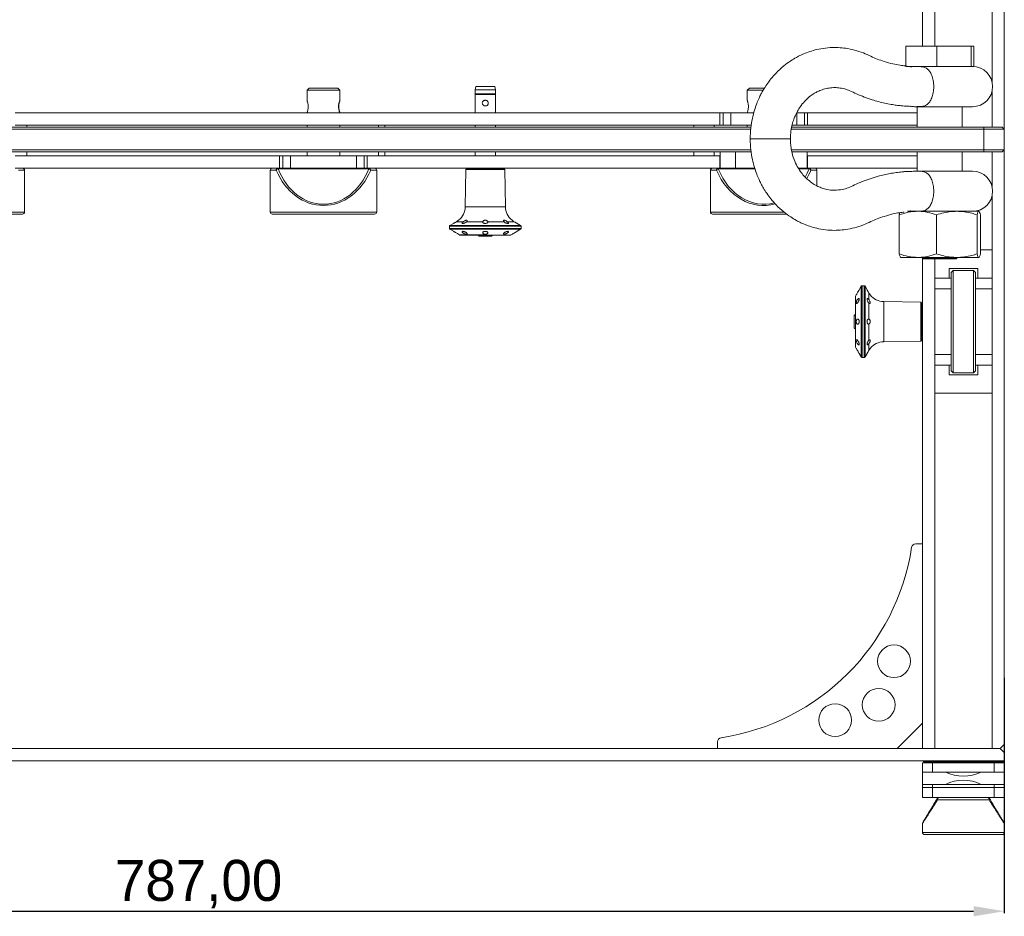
# Model space of a CAD drawing. Header units: millimetres. Extents: x -1676 to 1170, y -198 to 1090.
# Tile 6 of 20: x -1012 to -531, y 63 to 501. Entities that reach past the tile are written whole.
import ezdxf

# ---------------------------------------------------------------- set-up
doc = ezdxf.new("R2010")
doc.units = ezdxf.units.MM
doc.header["$PDSIZE"] = -1
doc.dimstyles.new('ISO-25', dxfattribs={"dimtxt": 2.5, "dimasz": 2.5, "dimexe": 1.25, "dimexo": 0.625, "dimtad": 1, "dimtxsty": 'Standard', "dimcen": 2.5, "dimadec": 0, "dimazin": 0, "dimtfac": 1, "dimtmove": 0, "dimatfit": 3, "dimfxl": 0, "dimarcsym": 0})

# ---------------------------------------------------------------- blocks, each defined once
blk = doc.blocks.new('*D7')
at = {"color": 0, "lineweight": -2}
for p, q in [((-531.07, 179.82), (-531.07, 64.77)), ((-1318.07, 171.19), (-1318.07, 64.77)), ((-1303.07, 65.77), (-546.07, 65.77))]:
    blk.add_line(p, q, dxfattribs=at)
at = {"color": 0}
for points in [[(-1303.07, 68.27), (-1303.07, 63.27), (-1318.07, 65.77)], [(-546.07, 68.27), (-546.07, 63.27), (-531.07, 65.77)]]:
    blk.add_solid(points, dxfattribs=at)
at = {"layer": 'Defpoints', "color": 0}
for p in [(-531.07, 180.82), (-1318.07, 172.19), (-531.07, 65.77)]:
    blk.add_point(p, dxfattribs=at)
at = {"color": 0, "insert": (-924.57, 78.96), "char_height": 20, "attachment_point": 5}
blk.add_mtext('787,00', dxfattribs=at)

msp = doc.modelspace()

# ---------------------------------------------------------------- linework, layer by layer
at = {"color": 7, "linetype": 'Continuous', "lineweight": 15}
for p, q in [((-571.068, 488.33), (-571.068, 739.23)), ((-565.068, 488.33), (-565.068, 739.23)), ((-537.068, 470.946), (-537.068, 739.23)), ((-531.068, 447.73), (-531.068, 737.23)), ((-579.219, 488.33), (-579.219, 478.33)), ((-579.219, 488.33), (-563.96, 488.33)), ((-563.96, 488.33), (-563.96, 478.33)), ((-563.96, 488.33), (-547.31, 488.33)), ((-547.31, 488.33), (-547.31, 478.33)), ((-547.31, 488.33), (-545.918, 488.33)), ((-545.918, 488.33), (-545.918, 478.33)), ((-579.219, 478.33), (-563.96, 478.33)), ((-563.96, 478.33), (-547.31, 478.33)), ((-547.31, 478.33), (-545.918, 478.33)), ((-870.568, 467.73), (-871.568, 466.73)), ((-871.568, 466.73), (-871.568, 461.685)), ((-863.741, 466.73), (-871.568, 466.73)), ((-870.568, 467.73), (-863.719, 467.73)), ((-855.568, 466.73), (-863.741, 466.73)), ((-863.719, 467.73), (-856.568, 467.73)), ((-855.568, 466.73), (-856.568, 467.73)), ((-855.568, 461.713), (-855.568, 466.73)), ((-789.128, 468.53), (-789.528, 467.03)), ((-789.528, 467.03), (-789.528, 465.042)), ((-779.528, 467.03), (-789.528, 467.03)), ((-779.928, 468.53), (-789.128, 468.53)), ((-779.528, 467.03), (-779.928, 468.53)), ((-779.528, 465.042), (-779.528, 467.03)), ((-655.568, 467.73), (-656.568, 466.73)), ((-656.568, 466.73), (-656.568, 461.685)), ((-648.741, 466.73), (-656.568, 466.73)), ((-655.568, 467.73), (-648.719, 467.73)), ((-648.719, 467.73), (-648.219, 467.73)), ((-789.528, 465.042), (-779.528, 465.042)), ((-789.528, 464.738), (-789.528, 455.73)), ((-779.528, 464.738), (-789.528, 464.738)), ((-779.528, 455.73), (-779.528, 464.738)), ((-537.068, 448.73), (-537.068, 466.114)), ((-546.566, 458.73), (-574.966, 458.73)), ((-573.568, 458.73), (-573.568, 448.73)), ((-551.568, 448.73), (-551.568, 458.73)), ((-669.962, 455.73), (-1014.174, 455.73)), ((-871.568, 455.775), (-871.568, 455.73)), ((-855.568, 455.73), (-855.568, 455.752)), ((-669.962, 455.73), (-669.962, 449.73)), ((-668.443, 455.73), (-669.962, 455.73)), ((-668.443, 449.73), (-668.443, 455.73)), ((-668.443, 455.73), (-664.693, 455.73)), ((-664.693, 455.73), (-664.693, 449.73)), ((-664.693, 455.73), (-653.402, 455.73)), ((-656.568, 455.775), (-656.568, 455.73)), ((-632.443, 455.73), (-632.443, 449.73)), ((-632.443, 455.73), (-628.694, 455.73)), ((-628.694, 455.73), (-628.694, 449.73)), ((-627.174, 455.73), (-628.694, 455.73)), ((-627.174, 449.73), (-627.174, 455.73)), ((-573.568, 455.73), (-627.174, 455.73)), ((-1158.35, 448.73), (-654.786, 448.73)), ((-654.883, 447.73), (-1158.253, 447.73)), ((-669.962, 449.73), (-1014.174, 449.73)), ((-1008.503, 448.73), (-1008.503, 449.73)), ((-871.568, 449.73), (-871.568, 448.73)), ((-855.568, 448.73), (-855.568, 449.73)), ((-833.664, 449.73), (-836.664, 449.73)), ((-836.664, 448.73), (-836.664, 449.73)), ((-833.664, 448.73), (-833.664, 449.73)), ((-789.528, 449.73), (-789.528, 448.73)), ((-779.528, 448.73), (-779.528, 449.73)), ((-682.763, 449.73), (-682.763, 448.73)), ((-672.763, 448.73), (-672.763, 449.73)), ((-668.443, 449.73), (-669.962, 449.73)), ((-664.693, 449.73), (-668.443, 449.73)), ((-654.643, 449.73), (-664.693, 449.73)), ((-656.568, 449.73), (-656.568, 448.73)), ((-541.068, 447.73), (-635.114, 447.73)), ((-634.918, 448.73), (-541.068, 448.73)), ((-632.443, 449.73), (-634.691, 449.73)), ((-628.694, 449.73), (-632.443, 449.73)), ((-627.174, 449.73), (-628.694, 449.73)), ((-573.568, 449.73), (-627.174, 449.73)), ((-541.068, 447.73), (-541.068, 448.73)), ((-541.068, 448.73), (-532.068, 448.73)), ((-531.068, 447.73), (-541.068, 447.73)), ((-541.068, 447.73), (-541.068, 437.73)), ((-532.068, 448.73), (-531.068, 447.73)), ((-531.068, 447.73), (-531.068, 437.73)), ((-1158.281, 437.73), (-654.855, 437.73)), ((-635.05, 437.73), (-541.068, 437.73)), ((-541.068, 436.73), (-541.068, 437.73)), ((-541.068, 437.73), (-531.068, 437.73)), ((-531.068, 437.73), (-532.068, 436.73)), ((-531.068, 147.23), (-531.068, 437.73)), ((-654.705, 436.73), (-1158.431, 436.73)), ((-884.962, 434.73), (-1014.174, 434.73)), ((-1008.503, 434.73), (-1008.503, 436.73)), ((-884.962, 434.73), (-884.962, 428.73)), ((-883.443, 434.73), (-884.962, 434.73)), ((-883.443, 428.73), (-883.443, 434.73)), ((-883.443, 434.73), (-879.693, 434.73)), ((-879.693, 428.73), (-879.693, 434.73)), ((-879.693, 434.73), (-847.443, 434.73)), ((-871.568, 436.73), (-871.568, 434.73)), ((-855.568, 434.73), (-855.568, 436.73)), ((-847.443, 428.73), (-847.443, 434.73)), ((-847.443, 434.73), (-843.694, 434.73)), ((-843.694, 434.73), (-843.694, 428.73)), ((-842.174, 434.73), (-843.694, 434.73)), ((-842.174, 434.73), (-842.174, 428.73)), ((-669.962, 434.73), (-842.174, 434.73)), ((-836.664, 434.73), (-836.664, 436.73)), ((-836.664, 434.73), (-833.664, 434.73)), ((-833.664, 434.73), (-833.664, 436.73)), ((-789.528, 436.73), (-789.528, 434.73)), ((-779.528, 434.73), (-779.528, 436.73)), ((-682.763, 436.73), (-682.763, 434.73)), ((-672.763, 434.73), (-672.763, 436.73)), ((-669.962, 434.73), (-669.962, 428.73)), ((-669.868, 434.73), (-669.962, 434.73)), ((-669.868, 436.73), (-669.868, 428.73)), ((-662.368, 436.73), (-662.368, 428.73)), ((-541.068, 436.73), (-634.81, 436.73)), ((-627.278, 428.73), (-627.278, 436.73)), ((-627.174, 434.73), (-627.278, 434.73)), ((-627.174, 434.73), (-627.174, 428.73)), ((-573.568, 434.73), (-627.174, 434.73)), ((-573.568, 436.73), (-573.568, 427.23)), ((-551.568, 427.23), (-551.568, 436.73)), ((-532.068, 436.73), (-541.068, 436.73)), ((-537.068, 419.846), (-537.068, 436.73)), ((-1014.174, 428.73), (-884.962, 428.73)), ((-885.76, 428.345), (-885.76, 428.73)), ((-841.377, 428.345), (-885.76, 428.345)), ((-884.962, 428.73), (-883.443, 428.73)), ((-883.443, 428.73), (-879.693, 428.73)), ((-879.693, 428.73), (-847.443, 428.73)), ((-847.443, 428.73), (-843.694, 428.73)), ((-843.694, 428.73), (-842.174, 428.73)), ((-842.174, 428.73), (-669.962, 428.73)), ((-841.377, 428.73), (-841.377, 428.345)), ((-794.037, 428.03), (-794.354, 409.853)), ((-793.528, 428.53), (-794.037, 428.03)), ((-784.528, 428.03), (-794.037, 428.03)), ((-775.528, 428.53), (-793.528, 428.53)), ((-791.528, 428.73), (-791.528, 428.53)), ((-775.019, 428.03), (-784.528, 428.03)), ((-777.528, 428.53), (-777.528, 428.73)), ((-775.019, 428.03), (-775.528, 428.53)), ((-774.702, 409.853), (-775.019, 428.03)), ((-670.76, 428.345), (-670.76, 428.73)), ((-669.962, 428.73), (-669.868, 428.73)), ((-662.368, 428.73), (-669.868, 428.73)), ((-652.982, 428.73), (-662.368, 428.73)), ((-627.278, 428.73), (-631.65, 428.73)), ((-627.278, 428.73), (-627.174, 428.73)), ((-627.174, 428.73), (-573.568, 428.73)), ((-626.377, 428.73), (-626.377, 428.345)), ((-1009.568, 407.23), (-1009.568, 427.73)), ((-889.568, 427.73), (-889.568, 407.23)), ((-837.568, 407.23), (-837.568, 427.73)), ((-674.568, 427.73), (-674.568, 407.23)), ((-622.568, 420.057), (-622.568, 427.73)), ((-546.566, 427.23), (-574.966, 427.23)), ((-537.068, 375.025), (-537.068, 415.014)), ((-1010.568, 406.23), (-1060.568, 406.23)), ((-838.568, 406.23), (-888.568, 406.23)), ((-637.195, 406.23), (-673.568, 406.23)), ((-582.053, 406.976), (-582.393, 405.928)), ((-582.393, 405.928), (-582.393, 386.801)), ((-578.268, 407.63), (-573.309, 407.63)), ((-554.313, 407.63), (-573.309, 407.63)), ((-564.226, 405.928), (-564.226, 386.801)), ((-554.313, 407.63), (-543.572, 407.63)), ((-544.401, 405.928), (-544.401, 386.801)), ((-542.743, 405.928), (-542.743, 386.801)), ((-802.028, 400.301), (-802.028, 399.258)), ((-800.078, 401.716), (-801.778, 400.734)), ((-798.614, 402.53), (-795.359, 402.53)), ((-793.618, 402.53), (-785.76, 402.53)), ((-783.297, 402.53), (-775.439, 402.53)), ((-773.697, 402.53), (-770.442, 402.53)), ((-767.278, 400.734), (-768.978, 401.716)), ((-767.028, 399.258), (-767.028, 400.301)), ((-801.778, 398.825), (-800.078, 397.844)), ((-797.578, 396.4), (-797.052, 396.097)), ((-788.028, 395.93), (-787.528, 395.43)), ((-787.528, 395.43), (-781.528, 395.43)), ((-781.528, 395.43), (-781.028, 395.93)), ((-772.004, 396.097), (-771.478, 396.4)), ((-768.978, 397.844), (-767.278, 398.825)), ((-573.309, 385.1), (-581.589, 385.1)), ((-554.313, 385.1), (-573.309, 385.1)), ((-571.068, 385.1), (-571.068, 384.83)), ((-571.068, 145.23), (-571.068, 385.1)), ((-571.068, 384.83), (-570.568, 384.33)), ((-571.068, 384.83), (-554.068, 384.83)), ((-554.568, 384.33), (-554.068, 384.83)), ((-543.572, 385.1), (-554.313, 385.1)), ((-554.068, 384.83), (-554.068, 385.1)), ((-537.068, 388.73), (-542.743, 388.73)), ((-537.068, 375.025), (-537.068, 388.73)), ((-554.568, 384.33), (-570.568, 384.33)), ((-565.068, 384.33), (-565.068, 375.025)), ((-544.068, 379.73), (-558.068, 379.73)), ((-558.068, 379.73), (-558.068, 375.025)), ((-557.068, 377.73), (-556.068, 378.73)), ((-557.068, 329.73), (-557.068, 377.73)), ((-556.068, 378.73), (-556.068, 328.73)), ((-556.068, 378.73), (-546.068, 378.73)), ((-546.068, 328.73), (-546.068, 378.73)), ((-546.068, 378.73), (-545.068, 377.73)), ((-545.068, 377.73), (-545.068, 329.73)), ((-544.068, 375.025), (-544.068, 379.73)), ((-600.972, 370.98), (-601.954, 369.28)), ((-599.497, 371.23), (-600.539, 371.23)), ((-598.082, 369.28), (-599.064, 370.98)), ((-557.068, 375.025), (-565.068, 375.025)), ((-565.068, 369.709), (-565.068, 375.025)), ((-537.068, 375.025), (-545.068, 375.025)), ((-537.068, 375.025), (-537.068, 369.709)), ((-603.397, 366.78), (-603.701, 366.253)), ((-597.268, 367.816), (-597.268, 364.561)), ((-557.068, 369.709), (-565.068, 369.709)), ((-565.068, 337.751), (-565.068, 369.709)), ((-545.068, 369.709), (-537.068, 369.709)), ((-537.068, 369.709), (-537.068, 337.751)), ((-597.268, 362.819), (-597.268, 354.961)), ((-571.768, 363.238), (-589.945, 363.556)), ((-571.268, 362.73), (-571.768, 363.238)), ((-571.768, 353.73), (-571.768, 363.238)), ((-571.268, 344.73), (-571.268, 362.73)), ((-571.068, 360.73), (-571.268, 360.73)), ((-603.868, 357.23), (-604.368, 356.73)), ((-604.368, 356.73), (-604.368, 350.73)), ((-597.268, 352.498), (-597.268, 344.64)), ((-571.768, 344.221), (-571.768, 353.73)), ((-604.368, 350.73), (-603.868, 350.23)), ((-571.268, 346.73), (-571.068, 346.73)), ((-597.268, 342.899), (-597.268, 339.644)), ((-589.945, 343.904), (-571.768, 344.221)), ((-571.768, 344.221), (-571.268, 344.73)), ((-603.701, 341.206), (-603.397, 340.68)), ((-601.954, 338.18), (-600.972, 336.48)), ((-599.064, 336.48), (-598.082, 338.18)), ((-557.068, 337.751), (-565.068, 337.751)), ((-565.068, 332.435), (-565.068, 337.751)), ((-545.068, 337.751), (-537.068, 337.751)), ((-537.068, 337.751), (-537.068, 332.435)), ((-600.539, 336.23), (-599.497, 336.23)), ((-565.068, 332.435), (-557.068, 332.435)), ((-565.068, 332.435), (-565.068, 318.73)), ((-565.068, 145.23), (-565.068, 332.435)), ((-558.068, 332.435), (-558.068, 327.73)), ((-545.068, 332.435), (-537.068, 332.435)), ((-544.068, 327.73), (-544.068, 332.435)), ((-537.068, 318.73), (-537.068, 332.435)), ((-537.068, 145.23), (-537.068, 332.435)), ((-558.068, 327.73), (-544.068, 327.73)), ((-556.068, 328.73), (-557.068, 329.73)), ((-556.068, 328.73), (-546.068, 328.73)), ((-545.068, 329.73), (-546.068, 328.73)), ((-565.068, 318.73), (-537.068, 318.73)), ((-574.337, 245.23), (-571.068, 245.23)), ((-571.068, 157.543), (-583.381, 145.23)), ((-1316.068, 145.23), (-533.068, 145.23)), ((-671.068, 145.23), (-671.068, 148.499)), ((-571.068, 145.23), (-565.068, 145.23)), ((-537.068, 145.23), (-533.068, 145.23)), ((-533.068, 145.23), (-531.068, 147.23)), ((-531.068, 143.23), (-533.068, 145.23)), ((-531.068, 143.23), (-531.068, 147.23)), ((-531.068, 143.23), (-531.068, 139.23)), ((-1318.068, 139.23), (-531.068, 139.23)), ((-571.081, 138.23), (-571.081, 135.23)), ((-571.081, 138.23), (-571.068, 138.23)), ((-571.081, 135.23), (-571.068, 135.23)), ((-571.068, 133.73), (-571.068, 138.23)), ((-571.068, 138.23), (-566.068, 138.23)), ((-570.568, 138.73), (-570.568, 139.23)), ((-570.568, 138.73), (-558.433, 138.73)), ((-566.068, 133.73), (-566.068, 138.23)), ((-566.068, 138.23), (-536.068, 138.23)), ((-558.433, 138.73), (-558.433, 139.23)), ((-558.433, 138.73), (-543.703, 138.73)), ((-556.068, 138.73), (-556.068, 138.23)), ((-555.068, 138.73), (-555.068, 138.23)), ((-547.068, 138.23), (-547.068, 138.73)), ((-546.068, 138.23), (-546.068, 138.73)), ((-543.703, 138.73), (-543.703, 139.23)), ((-543.703, 138.73), (-531.568, 138.73)), ((-536.068, 138.23), (-531.068, 138.23)), ((-536.068, 133.73), (-536.068, 138.23)), ((-531.568, 138.73), (-531.568, 139.23)), ((-531.068, 138.23), (-531.068, 133.73)), ((-571.068, 133.73), (-571.068, 127.73)), ((-559.786, 133.73), (-571.068, 133.73)), ((-542.35, 133.73), (-559.786, 133.73)), ((-531.068, 133.73), (-542.35, 133.73)), ((-531.068, 127.73), (-531.068, 133.73)), ((-571.081, 126.23), (-571.081, 121.23)), ((-571.081, 126.23), (-571.068, 126.23)), ((-571.068, 127.73), (-559.786, 127.73)), ((-571.068, 127.73), (-571.068, 126.23)), ((-571.068, 126.23), (-571.068, 121.23)), ((-571.068, 126.23), (-566.068, 126.23)), ((-566.068, 126.23), (-566.068, 127.73)), ((-566.068, 121.23), (-566.068, 126.23)), ((-566.068, 126.23), (-536.068, 126.23)), ((-559.786, 127.73), (-542.35, 127.73)), ((-542.35, 127.73), (-531.068, 127.73)), ((-536.068, 127.73), (-536.068, 126.23)), ((-536.068, 126.23), (-536.068, 121.23)), ((-536.068, 126.23), (-531.068, 126.23)), ((-531.068, 126.23), (-531.068, 127.73)), ((-531.068, 126.23), (-531.068, 121.23)), ((-571.081, 121.23), (-571.068, 121.23)), ((-571.068, 121.23), (-566.068, 121.23)), ((-536.068, 121.23), (-566.068, 121.23)), ((-563.72, 120.926), (-563.86, 120.744)), ((-563.86, 120.744), (-563.859, 120.744)), ((-563.859, 120.744), (-563.72, 120.926)), ((-538.506, 120.23), (-563.63, 120.23)), ((-538.416, 120.926), (-538.277, 120.744)), ((-536.068, 121.23), (-531.068, 121.23)), ((-571.068, 108.453), (-571.068, 104.23)), ((-531.068, 104.23), (-531.068, 108.453)), ((-569.568, 103.23), (-551.068, 103.23)), ((-551.068, 103.23), (-532.568, 103.23))]:
    msp.add_line(p, q, dxfattribs=at)
at = {"color": 8, "linetype": 'Continuous', "lineweight": 15}
for p, q in [((-654.179, 442.98), (-655.132, 442.98)), ((-654.179, 442.98), (-635.585, 442.98)), ((-652.85, 428.345), (-670.76, 428.345)), ((-626.377, 428.345), (-631.415, 428.345)), ((-1009.568, 427.73), (-1012.489, 427.73)), ((-886.647, 427.73), (-889.568, 427.73)), ((-837.568, 427.73), (-840.489, 427.73)), ((-671.647, 427.73), (-674.568, 427.73)), ((-622.568, 427.73), (-625.489, 427.73)), ((-774.702, 409.853), (-794.354, 409.853)), ((-1061.568, 407.23), (-1009.568, 407.23)), ((-889.568, 407.23), (-837.568, 407.23)), ((-674.568, 407.23), (-638.628, 407.23)), ((-802.028, 400.301), (-767.028, 400.301)), ((-802.028, 399.258), (-767.028, 399.258)), ((-801.778, 400.734), (-784.528, 400.734)), ((-784.528, 400.734), (-767.278, 400.734)), ((-784.528, 398.825), (-801.778, 398.825)), ((-797.052, 396.097), (-784.528, 396.097)), ((-767.278, 398.825), (-784.528, 398.825)), ((-600.972, 353.73), (-600.972, 370.98)), ((-600.539, 371.23), (-600.539, 336.23)), ((-599.497, 371.23), (-599.497, 336.23)), ((-599.064, 370.98), (-599.064, 353.73)), ((-603.701, 366.253), (-603.701, 353.73)), ((-589.945, 343.904), (-589.945, 363.556)), ((-600.972, 336.48), (-600.972, 353.73)), ((-599.064, 353.73), (-599.064, 336.48)), ((-571.068, 104.23), (-531.068, 104.23))]:
    msp.add_line(p, q, dxfattribs=at)
at = {"color": 7, "linetype": 'Continuous', "lineweight": 15}
for centre in [(-584.943, 187.854), (-592.407, 166.569), (-613.693, 159.104)]:
    msp.add_circle(centre, 8, dxfattribs=at)
for centre, radius, start, end in [((-546.566, 468.53), 9.8, 270, 90), ((-789.658, 464.89), 0.2, 310.5416, 49.4584), ((-779.398, 464.89), 0.2, 130.5416, 229.4584), ((-574.966, 468.53), 9.8, 258.86015, 270), ((-1010.568, 427.73), 1, 0, 90), ((-888.568, 427.73), 1, 90, 180), ((-885.7, 427.783), 0.949, 93.61137, 183.20024), ((-885.468, 426.976), 1.4, 102.04675, 147.44133), ((-841.436, 427.783), 0.949, 356.79604, 86.39234), ((-841.669, 426.977), 1.4, 32.55428, 77.95764), ((-838.568, 427.73), 1, 0, 90), ((-673.568, 427.73), 1, 90, 180), ((-670.7, 427.783), 0.949, 93.60942, 183.20123), ((-670.468, 426.977), 1.4, 102.0434, 147.44377), ((-626.436, 427.783), 0.949, 356.79788, 86.39051), ((-626.669, 426.977), 1.4, 32.55538, 77.95654), ((-623.568, 427.73), 1, 0, 90), ((-546.566, 417.43), 9.8, 270, 90), ((-802.983, 410.004), 8.63, 308.80645, 359.00004), ((-766.073, 410.004), 8.63, 180.99996, 231.19588), ((-1010.568, 407.23), 1, 270, 0), ((-888.568, 407.23), 1, 180, 270), ((-838.568, 407.23), 1, 270, 0), ((-673.568, 407.23), 1, 180, 270), ((-574.966, 417.43), 9.8, 258.86093, 270), ((-801.528, 400.301), 0.5, 120, 180), ((-801.528, 399.258), 0.5, 180, 240), ((-767.528, 400.301), 0.5, 0, 60), ((-767.528, 399.258), 0.5, 300, 0), ((-796.802, 396.53), 0.5, 240, 270), ((-772.254, 396.53), 0.5, 270, 300), ((-600.539, 370.73), 0.5, 90, 150), ((-599.497, 370.73), 0.5, 30, 90), ((-603.268, 366.003), 0.5, 150, 180), ((-589.794, 372.184), 8.63, 218.80645, 269.00004), ((-603.268, 341.456), 0.5, 180, 210), ((-589.794, 335.275), 8.63, 90.99996, 141.19588), ((-600.539, 336.73), 0.5, 210, 270), ((-599.497, 336.73), 0.5, 270, 330), ((-686.18, 260.341), 111.144, 278.69861, 351.30139), ((-574.337, 243.23), 2, 90, 171.30139), ((-669.068, 148.499), 2, 98.69861, 180), ((-551.068, 151.73), 20, 244.15807, 295.84193), ((-551.068, 109.73), 20, 64.15807, 115.84193), ((-570.068, 104.23), 1, 180, 270), ((-532.068, 104.23), 1, 270, 0)]:
    msp.add_arc(centre, radius, start, end, dxfattribs=at)
for centre, ratio in [((-863.568, 443.08), 0.7812856), ((-863.568, 442.465), 0.8125371)]:
    msp.add_ellipse(centre, major_axis=(0, 31.999), ratio=ratio, start_param=2.0493442, end_param=4.2338411, dxfattribs=at)
at = {"color": 8, "linetype": 'Continuous', "lineweight": 15}
for centre, ratio, start_param, end_param in [((-648.568, 443.08), 0.7812856, 2.0493442, 3.3505039), ((-648.568, 443.08), 0.7812856, 4.0869169, 4.2338411), ((-648.568, 442.465), 0.8125371, 2.0493442, 3.3590398), ((-648.568, 442.465), 0.8125371, 4.0826667, 4.2338411)]:
    msp.add_ellipse(centre, major_axis=(0, 31.999), ratio=ratio, start_param=start_param, end_param=end_param, dxfattribs=at)
at = {"color": 7, "linetype": 'Continuous', "lineweight": 15}
for points, knots in [([(-578.672, 478.562), (-578.937, 478.586), (-579.554, 478.644), (-580.718, 478.781), (-582.702, 479.065), (-585.76, 479.647), (-589.46, 480.663), (-593.013, 481.92), (-596.392, 483.371), (-600.032, 485.126), (-604.151, 486.433), (-608.281, 487.279), (-612.243, 487.661), (-616.331, 487.632), (-620.43, 487.161), (-624.302, 486.251), (-627.542, 485.17), (-630.262, 484.011), (-632.842, 482.699), (-635.672, 480.996), (-639.049, 478.511), (-642.27, 475.533), (-644.989, 472.436), (-647.017, 469.7), (-648.626, 467.169), (-649.874, 464.904), (-650.973, 462.632), (-652.058, 460.046), (-653.179, 456.786), (-654.198, 452.824), (-654.983, 448.144), (-655.09, 444.771), (-655.147, 442.98)], [0, 0, 0, 0, 0.00900682, 0.02098047, 0.03432288, 0.07123172, 0.11755267, 0.15468791, 0.1886406, 0.22782583, 0.27244355, 0.31400102, 0.34971365, 0.38758863, 0.43238588, 0.46920881, 0.50252927, 0.53091979, 0.5543432, 0.58573274, 0.62565499, 0.67382015, 0.70960299, 0.74128896, 0.76892634, 0.79301576, 0.81303703, 0.83887761, 0.87051563, 0.90790933, 0.95107924, 1, 1, 1, 1]), ([(-576.738, 478.168), (-576.756, 478.186), (-576.787, 478.216), (-576.973, 478.296), (-577.049, 478.33)], [0, 0, 0, 0, 0.58636735, 1, 1, 1, 1]), ([(-576.734, 478.124), (-576.346, 478.19), (-575.38, 478.355), (-574.412, 478.336), (-573.834, 478.325)], [0, 0, 0, 0, 0.40255265, 1, 1, 1, 1]), ([(-573.834, 478.325), (-573.255, 478.325), (-572.098, 478.324), (-570.361, 478.139), (-568.786, 477.429), (-567.454, 476.05), (-566.43, 474.13), (-565.719, 471.546), (-565.461, 468.529), (-565.719, 465.511), (-566.432, 462.922), (-567.46, 461), (-568.794, 459.625), (-570.368, 458.92), (-572.103, 458.733), (-573.837, 458.744), (-575.381, 458.702), (-576.344, 458.868), (-576.731, 458.935)], [0, 0, 0, 0, 0.0731164, 0.1462916, 0.2196652, 0.274522, 0.3293525, 0.3841626, 0.4388791, 0.4936782, 0.5485848, 0.6035889, 0.6585735, 0.7317485, 0.804889, 0.877939, 0.9510107, 1, 1, 1, 1]), ([(-635.547, 442.98), (-635.497, 444.282), (-635.404, 446.69), (-634.743, 449.929), (-633.951, 452.502), (-633.161, 454.444), (-632.458, 455.886), (-631.558, 457.511), (-630.181, 459.582), (-628.154, 461.928), (-625.955, 463.849), (-623.942, 465.209), (-622.026, 466.24), (-619.864, 467.126), (-617.315, 467.792), (-614.595, 468.087), (-611.847, 467.975), (-609.18, 467.482), (-606.26, 466.475), (-603.101, 464.862), (-599.456, 463.399), (-595.895, 462.157), (-592.559, 461.19), (-589.408, 460.421), (-586.455, 459.831), (-583.705, 459.423), (-581.48, 459.207), (-579.729, 459.016), (-578.287, 458.96), (-577.258, 458.914), (-576.733, 458.891)], [0, 0, 0, 0, 0.04460474, 0.08247712, 0.11367562, 0.13821508, 0.15609931, 0.17062891, 0.20516347, 0.24708778, 0.2870005, 0.31747621, 0.34237712, 0.37421498, 0.41341015, 0.45253761, 0.48924825, 0.52856493, 0.5661846, 0.61154493, 0.66181122, 0.71217719, 0.75172786, 0.79054092, 0.83144468, 0.86579132, 0.90429775, 0.93358748, 0.96605212, 1, 1, 1, 1]), ([(-871.554, 461.685), (-871.556, 461.682), (-871.563, 461.674), (-871.453, 461.327), (-871.281, 460.7), (-871.093, 459.803), (-871.063, 459.092), (-871.047, 458.73)], [0, 0, 0, 0, 0.1105722, 0.318221, 0.5346718, 0.7624912, 1, 1, 1, 1]), ([(-856.218, 458.73), (-856.205, 459.054), (-856.178, 459.701), (-855.992, 460.571), (-855.776, 461.264), (-855.603, 461.689), (-855.548, 461.774), (-855.617, 461.537), (-855.773, 461.018), (-855.961, 460.24), (-856.092, 459.274), (-856.095, 458.266), (-855.982, 457.34), (-855.803, 456.549), (-855.63, 455.965), (-855.548, 455.689), (-855.595, 455.755), (-855.748, 456.122), (-855.958, 456.762), (-856.168, 457.656), (-856.201, 458.367), (-856.218, 458.73)], [0, 0, 0, 0, 0.0510761, 0.1020611, 0.1553598, 0.2104359, 0.2631168, 0.3132103, 0.3640572, 0.4178813, 0.4728582, 0.5247854, 0.574278, 0.6256487, 0.6802609, 0.7346474, 0.7858641, 0.8358566, 0.8879686, 0.9428175, 1, 1, 1, 1]), ([(-784.528, 459.065), (-784.696, 459.081), (-785.033, 459.113), (-785.48, 459.36), (-785.815, 459.727), (-785.997, 460.18), (-786.017, 460.652), (-785.886, 461.093), (-785.622, 461.47), (-785.238, 461.752), (-784.85, 461.876), (-784.44, 461.907), (-784.023, 461.84), (-783.577, 461.602), (-783.242, 461.233), (-783.081, 460.833), (-783.038, 460.424), (-783.105, 460.023), (-783.325, 459.615), (-783.67, 459.296), (-784.089, 459.099), (-784.39, 459.076), (-784.528, 459.065)], [0, 0, 0, 0, 0.0551904, 0.110392, 0.1652145, 0.2183414, 0.2688834, 0.3179394, 0.3677667, 0.4198545, 0.4740516, 0.4999713, 0.5551585, 0.61036, 0.6651826, 0.7183107, 0.7499496, 0.7999546, 0.8499076, 0.9011068, 0.9546656, 1, 1, 1, 1]), ([(-656.554, 461.685), (-656.556, 461.682), (-656.563, 461.674), (-656.453, 461.327), (-656.281, 460.7), (-656.093, 459.803), (-656.063, 459.092), (-656.047, 458.73)], [0, 0, 0, 0, 0.1105722, 0.3182207, 0.5346721, 0.7624911, 1, 1, 1, 1]), ([(-871.047, 458.73), (-871.059, 458.406), (-871.084, 457.759), (-871.25, 456.886), (-871.43, 456.205), (-871.56, 455.799), (-871.555, 455.782), (-871.553, 455.775)], [0, 0, 0, 0, 0.2121398, 0.4239027, 0.6452743, 0.8740284, 1, 1, 1, 1]), ([(-656.047, 458.73), (-656.059, 458.406), (-656.084, 457.759), (-656.25, 456.886), (-656.43, 456.205), (-656.56, 455.799), (-656.555, 455.782), (-656.553, 455.775)], [0, 0, 0, 0, 0.2121397, 0.4239031, 0.6452747, 0.8740284, 1, 1, 1, 1]), ([(-655.147, 442.98), (-655.09, 441.188), (-654.983, 437.815), (-654.198, 433.135), (-653.179, 429.173), (-652.058, 425.914), (-650.973, 423.328), (-649.874, 421.056), (-648.626, 418.79), (-647.017, 416.26), (-644.989, 413.524), (-642.27, 410.427), (-639.049, 407.448), (-635.672, 404.963), (-632.842, 403.26), (-630.262, 401.949), (-627.542, 400.789), (-624.302, 399.709), (-620.43, 398.799), (-616.331, 398.327), (-612.243, 398.298), (-608.281, 398.681), (-604.151, 399.527), (-600.032, 400.834), (-596.392, 402.589), (-593.013, 404.039), (-589.462, 405.298), (-585.846, 406.282), (-582.62, 406.924), (-580.783, 407.154), (-580.049, 407.245)], [0, 0, 0, 0, 0.0496559, 0.0934745, 0.1314301, 0.1635435, 0.1897724, 0.2100945, 0.234546, 0.2625986, 0.2947607, 0.3310813, 0.3799703, 0.4204924, 0.4523536, 0.476129, 0.5049461, 0.5387673, 0.5761436, 0.621614, 0.6600581, 0.6963074, 0.7384893, 0.7837775, 0.8235515, 0.8580144, 0.8957077, 0.9427247, 0.9771064, 1, 1, 1, 1]), ([(-576.733, 427.069), (-577.076, 427.073), (-577.719, 427.082), (-579.142, 427.048), (-581.189, 426.867), (-583.911, 426.54), (-586.828, 426.061), (-589.759, 425.457), (-593.001, 424.656), (-596.634, 423.569), (-600.505, 422.167), (-604.098, 420.618), (-607.211, 419.068), (-610.443, 418.166), (-613.958, 417.79), (-617.274, 418.142), (-619.992, 418.89), (-622.216, 419.794), (-624.535, 421.09), (-626.84, 422.82), (-628.934, 424.882), (-630.706, 427.114), (-632.357, 429.758), (-633.914, 433.14), (-634.936, 436.717), (-635.463, 440.121), (-635.518, 442.001), (-635.547, 442.98)], [0, 0, 0, 0, 0.0413248, 0.0773672, 0.108576, 0.1450724, 0.1817438, 0.2187867, 0.2559955, 0.3045874, 0.3567939, 0.4079091, 0.4510578, 0.4885837, 0.5423242, 0.5968334, 0.6283929, 0.6591075, 0.6946923, 0.7338928, 0.7708432, 0.8055808, 0.8388754, 0.882344, 0.9359944, 0.9667063, 1, 1, 1, 1]), ([(-572.879, 407.652), (-572.619, 407.654), (-571.78, 407.659), (-570.361, 407.824), (-568.786, 408.53), (-567.454, 409.909), (-566.43, 411.829), (-565.719, 414.414), (-565.461, 417.43), (-565.719, 420.448), (-566.432, 423.038), (-567.46, 424.959), (-568.794, 426.334), (-570.368, 427.039), (-572.103, 427.227), (-573.837, 427.215), (-575.381, 427.257), (-576.344, 427.091), (-576.73, 427.024)], [0, 0, 0, 0, 0.03426425, 0.11050826, 0.18695899, 0.24411616, 0.3012462, 0.35835493, 0.41536614, 0.47246305, 0.52967255, 0.58698336, 0.64427396, 0.72051772, 0.79672556, 0.8728391, 0.9489752, 1, 1, 1, 1]), ([(-582.393, 405.928), (-580.918, 406.404), (-577.94, 407.364), (-574.862, 407.54), (-573.309, 407.63)], [0, 0, 0, 0, 0.4954581, 1, 1, 1, 1]), ([(-577.049, 407.63), (-576.973, 407.663), (-576.787, 407.743), (-576.756, 407.774), (-576.738, 407.792)], [0, 0, 0, 0, 0.4136327, 1, 1, 1, 1]), ([(-576.734, 407.835), (-576.346, 407.764), (-575.704, 407.646), (-575.061, 407.65), (-574.807, 407.652)], [0, 0, 0, 0, 0.6055996, 1, 1, 1, 1]), ([(-573.309, 407.63), (-573.094, 407.628), (-571.463, 407.612), (-568.389, 407.241), (-565.622, 406.368), (-564.226, 405.928)], [0, 0, 0, 0, 0.0701083, 0.5307937, 1, 1, 1, 1]), ([(-554.313, 407.63), (-555.214, 407.602), (-557.334, 407.537), (-560.662, 406.977), (-563.034, 406.279), (-564.226, 405.928)], [0, 0, 0, 0, 0.2684065, 0.6323729, 1, 1, 1, 1]), ([(-544.401, 405.928), (-545.234, 406.179), (-547.26, 406.789), (-550.568, 407.473), (-553.06, 407.577), (-554.313, 407.63)], [0, 0, 0, 0, 0.25724324, 0.62637984, 1, 1, 1, 1]), ([(-544.401, 405.928), (-544.267, 406.404), (-543.995, 407.364), (-543.714, 407.54), (-543.572, 407.63)], [0, 0, 0, 0, 0.49545787, 1, 1, 1, 1]), ([(-543.572, 407.63), (-543.553, 407.628), (-543.404, 407.612), (-543.123, 407.241), (-542.871, 406.368), (-542.743, 405.928)], [0, 0, 0, 0, 0.07010815, 0.53079348, 1, 1, 1, 1]), ([(-798.614, 402.53), (-798.8, 402.422), (-799.148, 402.221), (-799.613, 401.965), (-799.932, 401.793), (-800.056, 401.727), (-800.089, 401.71), (-800.065, 401.722), (-800.055, 401.728)], [0, 0, 0, 0, 0.2556005, 0.4779376, 0.6810722, 0.8572004, 0.939908, 1, 1, 1, 1]), ([(-797.578, 403.276), (-797.588, 403.267), (-797.608, 403.249), (-797.769, 403.112), (-798.032, 402.906), (-798.34, 402.694), (-798.546, 402.57), (-798.614, 402.53)], [0, 0, 0, 0, 0.1833972, 0.3659065, 0.6179475, 0.8739709, 1, 1, 1, 1]), ([(-793.618, 402.53), (-793.743, 402.422), (-793.978, 402.222), (-794.479, 401.965), (-794.96, 401.794), (-795.366, 401.714), (-795.657, 401.712), (-795.836, 401.772), (-795.886, 401.852), (-795.893, 401.962), (-795.832, 402.108), (-795.632, 402.326), (-795.441, 402.469), (-795.359, 402.53)], [0, 0, 0, 0, 0.1358709, 0.25405947, 0.36204159, 0.45566786, 0.53867992, 0.61797356, 0.6997621, 0.71341833, 0.81804223, 0.9223206, 1, 1, 1, 1]), ([(-795.359, 402.53), (-795.196, 402.639), (-794.888, 402.846), (-794.409, 403.104), (-794.017, 403.25), (-793.728, 403.291), (-793.526, 403.24), (-793.413, 403.13), (-793.368, 402.936), (-793.445, 402.72), (-793.58, 402.571), (-793.618, 402.53)], [0, 0, 0, 0, 0.16619678, 0.31386541, 0.411495, 0.50976262, 0.59465735, 0.68028299, 0.76943534, 0.93583791, 1, 1, 1, 1]), ([(-783.297, 402.53), (-783.288, 402.488), (-783.261, 402.357), (-783.338, 402.138), (-783.596, 401.914), (-783.983, 401.766), (-784.317, 401.719), (-784.621, 401.713), (-784.913, 401.737), (-785.257, 401.828), (-785.539, 401.974), (-785.731, 402.17), (-785.794, 402.365), (-785.768, 402.488), (-785.76, 402.53)], [0, 0, 0, 0, 0.0528945, 0.1676112, 0.2826832, 0.3869607, 0.4772962, 0.499707, 0.5814255, 0.6629968, 0.7482196, 0.8429003, 0.9471053, 1, 1, 1, 1]), ([(-785.76, 402.53), (-785.705, 402.639), (-785.603, 402.846), (-785.251, 403.104), (-784.869, 403.25), (-784.505, 403.291), (-784.164, 403.24), (-783.833, 403.114), (-783.541, 402.911), (-783.361, 402.698), (-783.313, 402.573), (-783.297, 402.53)], [0, 0, 0, 0, 0.166163, 0.3137994, 0.4114028, 0.5096479, 0.5945226, 0.680131, 0.8056525, 0.9331202, 1, 1, 1, 1]), ([(-775.439, 402.53), (-775.526, 402.64), (-775.647, 402.792), (-775.677, 403.009), (-775.631, 403.161), (-775.469, 403.269), (-775.231, 403.285), (-774.945, 403.218), (-774.596, 403.077), (-774.195, 402.858), (-773.882, 402.658), (-773.728, 402.552), (-773.697, 402.53)], [0, 0, 0, 0, 0.1660905, 0.2304421, 0.3435142, 0.4369315, 0.5308397, 0.6140982, 0.7022708, 0.8333113, 0.9660685, 1, 1, 1, 1]), ([(-773.697, 402.53), (-773.559, 402.422), (-773.302, 402.222), (-773.179, 402.018), (-773.159, 401.878), (-773.207, 401.778), (-773.393, 401.712), (-773.679, 401.714), (-774.02, 401.778), (-774.396, 401.896), (-774.787, 402.068), (-775.164, 402.287), (-775.346, 402.448), (-775.439, 402.53)], [0, 0, 0, 0, 0.135821, 0.2539663, 0.2860019, 0.3738608, 0.4619968, 0.5442999, 0.6235517, 0.7056667, 0.7953746, 0.8958727, 1, 1, 1, 1]), ([(-770.442, 402.53), (-770.618, 402.639), (-770.951, 402.846), (-771.278, 403.104), (-771.444, 403.245), (-771.498, 403.293), (-771.454, 403.255), (-771.432, 403.236)], [0, 0, 0, 0, 0.2834679, 0.5353301, 0.7018474, 0.8522928, 1, 1, 1, 1]), ([(-768.978, 401.716), (-768.99, 401.722), (-769.013, 401.734), (-769.191, 401.829), (-769.458, 401.973), (-769.817, 402.172), (-770.162, 402.367), (-770.374, 402.49), (-770.442, 402.53)], [0, 0, 0, 0, 0.1633379, 0.3263993, 0.4967473, 0.686005, 0.8982373, 1, 1, 1, 1]), ([(-800.078, 397.844), (-800.067, 397.838), (-800.043, 397.825), (-799.865, 397.73), (-799.599, 397.586), (-799.239, 397.388), (-798.93, 397.213), (-798.753, 397.11), (-798.719, 397.091)], [0, 0, 0, 0, 0.1722851, 0.3442783, 0.5239563, 0.7235746, 0.9474352, 1, 1, 1, 1]), ([(-798.719, 397.091), (-798.536, 396.983), (-798.197, 396.784), (-797.832, 396.56), (-797.618, 396.426), (-797.591, 396.409), (-797.578, 396.4)], [0, 0, 0, 0, 0.3199662, 0.5950106, 0.7951564, 1, 1, 1, 1]), ([(-796.802, 396.03), (-796.762, 396.03), (-796.68, 396.03), (-795.997, 396.03), (-794.865, 396.03), (-793.268, 396.03), (-791.306, 396.03), (-789.106, 396.03), (-786.819, 396.03), (-785.277, 396.03), (-784.528, 396.03)], [0, 0, 0, 0, 0.1165161, 0.2400111, 0.3686405, 0.5000003, 0.6313593, 0.7599877, 0.8834836, 1, 1, 1, 1]), ([(-793.39, 396.629), (-793.401, 396.577), (-793.424, 396.474), (-793.615, 396.397), (-793.894, 396.399), (-794.222, 396.469), (-794.583, 396.597), (-794.973, 396.783), (-795.364, 397.021), (-795.696, 397.289), (-795.863, 397.505), (-795.903, 397.668), (-795.85, 397.782), (-795.663, 397.848), (-795.378, 397.845), (-795.036, 397.781), (-794.661, 397.663), (-794.268, 397.491), (-793.929, 397.292), (-793.615, 397.046), (-793.421, 396.816), (-793.398, 396.677), (-793.39, 396.629)], [0, 0, 0, 0, 0.0492637, 0.0987474, 0.1435491, 0.1857584, 0.2301889, 0.2803019, 0.3378786, 0.4019559, 0.46797, 0.5009669, 0.5498036, 0.5987946, 0.6445446, 0.6885975, 0.7342416, 0.7841047, 0.8399701, 0.8835036, 0.9590237, 1, 1, 1, 1]), ([(-783.278, 397.154), (-783.279, 397.133), (-783.285, 397.006), (-783.406, 396.784), (-783.731, 396.559), (-784.121, 396.429), (-784.517, 396.387), (-784.903, 396.425), (-785.239, 396.527), (-785.521, 396.686), (-785.726, 396.901), (-785.807, 397.157), (-785.72, 397.421), (-785.46, 397.646), (-785.074, 397.794), (-784.739, 397.84), (-784.436, 397.847), (-784.143, 397.823), (-783.799, 397.731), (-783.519, 397.586), (-783.318, 397.389), (-783.292, 397.235), (-783.278, 397.154)], [0, 0, 0, 0, 0.0149741, 0.0905277, 0.1554745, 0.2027344, 0.2511033, 0.2954005, 0.3395843, 0.386543, 0.4404456, 0.5025857, 0.5663976, 0.6304094, 0.6884119, 0.738662, 0.7511319, 0.7965852, 0.8419634, 0.8893671, 0.9420344, 1, 1, 1, 1]), ([(-784.528, 396.03), (-783.78, 396.03), (-782.238, 396.03), (-779.95, 396.03), (-777.75, 396.03), (-775.788, 396.03), (-774.191, 396.03), (-773.059, 396.03), (-772.376, 396.03), (-772.294, 396.03), (-772.254, 396.03)], [0, 0, 0, 0, 0.116515, 0.240011, 0.3686402, 0.4999994, 0.6313589, 0.7599885, 0.8834839, 1, 1, 1, 1]), ([(-773.613, 397.091), (-773.77, 396.984), (-774.062, 396.785), (-774.56, 396.559), (-774.978, 396.43), (-775.3, 396.388), (-775.528, 396.422), (-775.645, 396.509), (-775.684, 396.651), (-775.607, 396.853), (-775.366, 397.117), (-774.988, 397.386), (-774.514, 397.622), (-774.038, 397.781), (-773.646, 397.85), (-773.37, 397.843), (-773.203, 397.775), (-773.143, 397.644), (-773.224, 397.451), (-773.407, 397.253), (-773.562, 397.131), (-773.613, 397.091)], [0, 0, 0, 0, 0.0755623, 0.1405157, 0.1877821, 0.235228, 0.2782833, 0.3209567, 0.3561414, 0.4168169, 0.4773057, 0.5428218, 0.6079728, 0.6669876, 0.7180842, 0.7637475, 0.8078346, 0.8550838, 0.9132519, 0.9712271, 1, 1, 1, 1]), ([(-771.478, 396.4), (-771.467, 396.408), (-771.445, 396.422), (-771.276, 396.528), (-771.021, 396.685), (-770.665, 396.9), (-770.224, 397.158), (-769.752, 397.424), (-769.339, 397.651), (-769.068, 397.796), (-768.983, 397.841), (-768.979, 397.843), (-768.978, 397.844)], [0, 0, 0, 0, 0.088591, 0.1769618, 0.2708746, 0.3786838, 0.5012844, 0.6330259, 0.7620973, 0.8777295, 0.9778398, 1, 1, 1, 1]), ([(-582.393, 386.801), (-580.918, 386.326), (-577.94, 385.366), (-574.862, 385.189), (-573.309, 385.1)], [0, 0, 0, 0, 0.4954581, 1, 1, 1, 1]), ([(-581.564, 385.1), (-581.584, 385.102), (-581.732, 385.117), (-582.013, 385.489), (-582.265, 386.361), (-582.393, 386.801)], [0, 0, 0, 0, 0.07010783, 0.53079366, 1, 1, 1, 1]), ([(-573.309, 385.1), (-573.094, 385.102), (-571.463, 385.117), (-568.389, 385.489), (-565.622, 386.361), (-564.226, 386.801)], [0, 0, 0, 0, 0.0701083, 0.5307937, 1, 1, 1, 1]), ([(-554.313, 385.1), (-555.214, 385.128), (-557.334, 385.193), (-560.662, 385.752), (-563.034, 386.45), (-564.226, 386.801)], [0, 0, 0, 0, 0.2684065, 0.6323728, 1, 1, 1, 1]), ([(-544.401, 386.801), (-545.234, 386.551), (-547.26, 385.94), (-550.568, 385.257), (-553.06, 385.152), (-554.313, 385.1)], [0, 0, 0, 0, 0.25724324, 0.62637984, 1, 1, 1, 1]), ([(-544.401, 386.801), (-544.267, 386.326), (-543.995, 385.366), (-543.714, 385.189), (-543.572, 385.1)], [0, 0, 0, 0, 0.49545787, 1, 1, 1, 1]), ([(-543.572, 385.1), (-543.553, 385.102), (-543.404, 385.117), (-543.123, 385.489), (-542.871, 386.361), (-542.743, 386.801)], [0, 0, 0, 0, 0.07010815, 0.53079348, 1, 1, 1, 1]), ([(-603.768, 366.003), (-603.768, 365.964), (-603.768, 365.882), (-603.768, 365.199), (-603.768, 364.066), (-603.768, 362.47), (-603.768, 360.508), (-603.768, 358.308), (-603.768, 356.02), (-603.768, 354.478), (-603.768, 353.73)], [0, 0, 0, 0, 0.11651592, 0.24001123, 0.368641, 0.50000002, 0.63135915, 0.75998896, 0.88348427, 1, 1, 1, 1]), ([(-602.707, 367.92), (-602.814, 367.738), (-603.014, 367.398), (-603.238, 367.034), (-603.372, 366.819), (-603.389, 366.793), (-603.397, 366.78)], [0, 0, 0, 0, 0.3199677, 0.5950145, 0.7951609, 1, 1, 1, 1]), ([(-601.954, 369.28), (-601.96, 369.268), (-601.972, 369.245), (-602.068, 369.067), (-602.212, 368.8), (-602.41, 368.441), (-602.585, 368.131), (-602.688, 367.954), (-602.707, 367.92)], [0, 0, 0, 0, 0.1722853, 0.3442796, 0.5239599, 0.7235841, 0.9474378, 1, 1, 1, 1]), ([(-597.268, 367.816), (-597.375, 368.002), (-597.576, 368.35), (-597.833, 368.814), (-598.005, 369.133), (-598.071, 369.258), (-598.088, 369.29), (-598.075, 369.267), (-598.07, 369.257)], [0, 0, 0, 0, 0.2555993, 0.4779383, 0.6810732, 0.8572014, 0.9399077, 1, 1, 1, 1]), ([(-596.522, 366.78), (-596.531, 366.79), (-596.549, 366.809), (-596.686, 366.97), (-596.892, 367.234), (-597.104, 367.542), (-597.227, 367.748), (-597.268, 367.816)], [0, 0, 0, 0, 0.1833955, 0.36590687, 0.61794236, 0.87396485, 1, 1, 1, 1]), ([(-603.169, 362.591), (-603.221, 362.603), (-603.324, 362.625), (-603.401, 362.816), (-603.399, 363.095), (-603.329, 363.423), (-603.201, 363.785), (-603.015, 364.175), (-602.777, 364.566), (-602.509, 364.897), (-602.293, 365.064), (-602.13, 365.105), (-602.016, 365.051), (-601.95, 364.865), (-601.953, 364.579), (-602.017, 364.238), (-602.135, 363.862), (-602.307, 363.47), (-602.506, 363.131), (-602.751, 362.817), (-602.982, 362.622), (-603.121, 362.599), (-603.169, 362.591)], [0, 0, 0, 0, 0.0492637, 0.098747, 0.1435494, 0.1857588, 0.2301894, 0.2803017, 0.3378785, 0.4019544, 0.4679689, 0.5009661, 0.5498031, 0.5987938, 0.6445427, 0.6885964, 0.7342412, 0.7841053, 0.8399685, 0.8835031, 0.9590232, 1, 1, 1, 1]), ([(-597.268, 362.819), (-597.375, 362.945), (-597.576, 363.18), (-597.833, 363.681), (-598.004, 364.161), (-598.084, 364.567), (-598.086, 364.858), (-598.026, 365.038), (-597.946, 365.088), (-597.836, 365.095), (-597.69, 365.034), (-597.472, 364.833), (-597.329, 364.642), (-597.268, 364.561)], [0, 0, 0, 0, 0.1358714, 0.2540608, 0.3620416, 0.4556678, 0.5386811, 0.6179748, 0.6997636, 0.7134199, 0.8180442, 0.9223235, 1, 1, 1, 1]), ([(-597.268, 364.561), (-597.158, 364.398), (-596.951, 364.09), (-596.694, 363.611), (-596.547, 363.218), (-596.507, 362.929), (-596.558, 362.728), (-596.668, 362.615), (-596.862, 362.569), (-597.078, 362.646), (-597.227, 362.781), (-597.268, 362.819)], [0, 0, 0, 0, 0.16619818, 0.31386644, 0.41149642, 0.50976078, 0.59465785, 0.68028333, 0.7694359, 0.93583636, 1, 1, 1, 1]), ([(-603.768, 353.73), (-603.768, 352.981), (-603.768, 351.439), (-603.768, 349.152), (-603.768, 346.952), (-603.768, 344.989), (-603.768, 343.393), (-603.768, 342.261), (-603.768, 341.578), (-603.768, 341.496), (-603.768, 341.456)], [0, 0, 0, 0, 0.11651608, 0.24001137, 0.36864097, 0.50000007, 0.63135918, 0.75998883, 0.88348411, 1, 1, 1, 1]), ([(-602.644, 352.48), (-602.665, 352.481), (-602.792, 352.487), (-603.013, 352.608), (-603.239, 352.933), (-603.369, 353.323), (-603.411, 353.718), (-603.373, 354.105), (-603.271, 354.441), (-603.112, 354.723), (-602.897, 354.928), (-602.641, 355.008), (-602.377, 354.921), (-602.152, 354.661), (-602.004, 354.275), (-601.958, 353.941), (-601.951, 353.637), (-601.975, 353.345), (-602.067, 353), (-602.212, 352.721), (-602.409, 352.52), (-602.563, 352.494), (-602.644, 352.48)], [0, 0, 0, 0, 0.0149736, 0.0905277, 0.1554737, 0.2027345, 0.2511041, 0.2953994, 0.3395847, 0.3865413, 0.4404456, 0.5025855, 0.5663978, 0.6304087, 0.6884126, 0.7386627, 0.7511298, 0.7965841, 0.8419613, 0.8893668, 0.942034, 1, 1, 1, 1]), ([(-597.268, 352.498), (-597.309, 352.49), (-597.441, 352.462), (-597.66, 352.54), (-597.884, 352.798), (-598.032, 353.184), (-598.078, 353.518), (-598.085, 353.822), (-598.061, 354.115), (-597.97, 354.459), (-597.824, 354.74), (-597.628, 354.933), (-597.432, 354.995), (-597.309, 354.97), (-597.268, 354.961)], [0, 0, 0, 0, 0.0528947, 0.1676114, 0.2826834, 0.38696, 0.4772951, 0.4997092, 0.5814228, 0.6629981, 0.7482187, 0.8428994, 0.9471053, 1, 1, 1, 1]), ([(-597.268, 354.961), (-597.158, 354.907), (-596.951, 354.805), (-596.694, 354.453), (-596.547, 354.07), (-596.507, 353.706), (-596.558, 353.365), (-596.684, 353.035), (-596.886, 352.743), (-597.1, 352.563), (-597.225, 352.515), (-597.268, 352.498)], [0, 0, 0, 0, 0.1661625, 0.3137962, 0.4114054, 0.5096467, 0.5945256, 0.6801315, 0.8056532, 0.9331205, 1, 1, 1, 1]), ([(-602.707, 342.815), (-602.814, 342.972), (-603.013, 343.263), (-603.239, 343.762), (-603.368, 344.179), (-603.41, 344.502), (-603.376, 344.73), (-603.289, 344.846), (-603.146, 344.885), (-602.945, 344.809), (-602.681, 344.567), (-602.412, 344.19), (-602.176, 343.716), (-602.017, 343.239), (-601.948, 342.848), (-601.955, 342.571), (-602.023, 342.404), (-602.153, 342.345), (-602.347, 342.425), (-602.545, 342.609), (-602.667, 342.763), (-602.707, 342.815)], [0, 0, 0, 0, 0.0755626, 0.1405163, 0.1877823, 0.2352284, 0.2782838, 0.3209574, 0.3561417, 0.4168174, 0.4773066, 0.5428213, 0.6079735, 0.6669887, 0.7180851, 0.7637477, 0.807835, 0.8550839, 0.9132521, 0.9712277, 1, 1, 1, 1]), ([(-597.268, 342.899), (-597.375, 342.761), (-597.576, 342.504), (-597.779, 342.381), (-597.92, 342.361), (-598.02, 342.408), (-598.086, 342.595), (-598.084, 342.88), (-598.02, 343.222), (-597.902, 343.597), (-597.73, 343.989), (-597.511, 344.366), (-597.35, 344.548), (-597.268, 344.64)], [0, 0, 0, 0, 0.1358216, 0.2539673, 0.2860022, 0.3738607, 0.4619964, 0.5442993, 0.6235522, 0.705668, 0.7953749, 0.8958736, 1, 1, 1, 1]), ([(-597.268, 344.64), (-597.158, 344.728), (-597.006, 344.849), (-596.789, 344.878), (-596.637, 344.833), (-596.528, 344.671), (-596.512, 344.433), (-596.579, 344.146), (-596.721, 343.798), (-596.94, 343.396), (-597.139, 343.084), (-597.246, 342.93), (-597.268, 342.899)], [0, 0, 0, 0, 0.1660895, 0.2304414, 0.3435146, 0.436932, 0.5308392, 0.6140982, 0.7022721, 0.833312, 0.9660685, 1, 1, 1, 1]), ([(-603.397, 340.68), (-603.39, 340.669), (-603.376, 340.646), (-603.27, 340.478), (-603.112, 340.222), (-602.898, 339.866), (-602.64, 339.426), (-602.373, 338.954), (-602.147, 338.54), (-602.002, 338.27), (-601.957, 338.184), (-601.954, 338.18), (-601.954, 338.18)], [0, 0, 0, 0, 0.0885909, 0.1769614, 0.2708748, 0.3786845, 0.5012853, 0.6330262, 0.7620982, 0.87773, 0.9778398, 1, 1, 1, 1]), ([(-598.082, 338.18), (-598.076, 338.191), (-598.064, 338.215), (-597.969, 338.393), (-597.824, 338.659), (-597.626, 339.019), (-597.431, 339.364), (-597.308, 339.575), (-597.268, 339.644)], [0, 0, 0, 0, 0.1633376, 0.3263991, 0.496749, 0.6860047, 0.8982344, 1, 1, 1, 1]), ([(-597.268, 339.644), (-597.159, 339.82), (-596.952, 340.153), (-596.694, 340.48), (-596.553, 340.645), (-596.505, 340.699), (-596.543, 340.655), (-596.562, 340.634)], [0, 0, 0, 0, 0.2834671, 0.5353275, 0.7018459, 0.8522897, 1, 1, 1, 1]), ([(-563.63, 120.23), (-564.189, 119.344), (-565.256, 117.655), (-566.734, 115.315), (-568.023, 113.274), (-569.12, 111.537), (-569.987, 110.165), (-570.607, 109.182), (-570.996, 108.567), (-571.044, 108.49), (-571.068, 108.453)], [0, 0, 0, 0, 0.1566714, 0.2987544, 0.4388886, 0.5659624, 0.6860659, 0.7967761, 0.9000632, 1, 1, 1, 1]), ([(-570.913, 108.989), (-570.892, 109.024), (-570.847, 109.099), (-570.484, 109.703), (-569.896, 110.684), (-569.067, 112.065), (-568.026, 113.8), (-566.793, 115.855), (-565.393, 118.188), (-564.382, 119.874), (-563.86, 120.744)], [0, 0, 0, 0, 0.0881796, 0.1909872, 0.302654, 0.4229836, 0.5532937, 0.6943729, 0.8422475, 1, 1, 1, 1]), ([(-563.63, 120.23), (-563.671, 120.357), (-563.755, 120.612), (-563.731, 120.821), (-563.72, 120.926)], [0, 0, 0, 0, 0.5005537, 1, 1, 1, 1]), ([(-563.72, 120.926), (-563.613, 121.014), (-563.399, 121.19), (-563.135, 121.217), (-563.002, 121.23)], [0, 0, 0, 0, 0.4991465, 1, 1, 1, 1]), ([(-563.002, 121.23), (-563.135, 121.217), (-563.4, 121.19), (-563.613, 121.014), (-563.72, 120.926)], [0, 0, 0, 0, 0.5008569, 1, 1, 1, 1]), ([(-539.134, 121.23), (-539.001, 121.217), (-538.737, 121.19), (-538.523, 121.014), (-538.416, 120.926)], [0, 0, 0, 0, 0.5008552, 1, 1, 1, 1]), ([(-538.416, 120.926), (-538.405, 120.821), (-538.381, 120.612), (-538.464, 120.357), (-538.506, 120.23)], [0, 0, 0, 0, 0.499445, 1, 1, 1, 1]), ([(-531.068, 108.453), (-531.092, 108.49), (-531.14, 108.567), (-531.529, 109.182), (-532.149, 110.165), (-533.016, 111.537), (-534.113, 113.274), (-535.402, 115.315), (-536.88, 117.655), (-537.947, 119.344), (-538.506, 120.23)], [0, 0, 0, 0, 0.099937, 0.2032238, 0.3139327, 0.4340376, 0.56111, 0.7012456, 0.843327, 1, 1, 1, 1]), ([(-531.224, 108.989), (-531.244, 109.024), (-531.289, 109.099), (-531.652, 109.703), (-532.24, 110.684), (-533.069, 112.065), (-534.11, 113.8), (-535.343, 115.855), (-536.743, 118.188), (-537.755, 119.874), (-538.277, 120.744)], [0, 0, 0, 0, 0.0881796, 0.1909875, 0.3026543, 0.4229838, 0.5532938, 0.694373, 0.8422476, 1, 1, 1, 1]), ([(-570.923, 108.971), (-570.966, 108.888), (-571.05, 108.722), (-571.062, 108.54), (-571.068, 108.449)], [0, 0, 0, 0, 0.4984964, 1, 1, 1, 1]), ([(-531.068, 108.449), (-531.074, 108.54), (-531.086, 108.722), (-531.171, 108.888), (-531.213, 108.971)], [0, 0, 0, 0, 0.501504, 1, 1, 1, 1]), ([(-570.068, 103.23), (-570.006, 103.23), (-569.879, 103.23), (-568.822, 103.23), (-567.069, 103.23), (-564.599, 103.23), (-562.058, 103.23), (-559.823, 103.23), (-557.539, 103.23), (-554.614, 103.23), (-551.068, 103.23), (-547.522, 103.23), (-543.981, 103.23), (-540.576, 103.23), (-537.537, 103.23), (-535.474, 103.23), (-534.168, 103.23), (-533.133, 103.23), (-532.256, 103.23), (-532.129, 103.23), (-532.068, 103.23)], [0, 0, 0, 0, 0.0582484, 0.1199858, 0.18429, 0.2499587, 0.3156275, 0.3478164, 0.3800142, 0.4417516, 0.5, 0.5582484, 0.6199858, 0.6842899, 0.7499587, 0.8156275, 0.8478164, 0.8800141, 0.9417516, 1, 1, 1, 1])]:
    msp.add_open_spline(points, degree=3, knots=knots, dxfattribs=at)
at = {"color": 8, "linetype": 'Continuous', "lineweight": 15}
msp.add_open_spline([(-563.859, 120.744), (-564.381, 119.874), (-565.393, 118.188), (-566.793, 115.855), (-568.026, 113.8), (-569.067, 112.064), (-569.893, 110.688), (-570.493, 109.689), (-570.832, 109.124), (-570.964, 108.904), (-570.917, 108.981), (-570.913, 108.989)], degree=3, knots=[0, 0, 0, 0, 0.1542339, 0.2988382, 0.4367588, 0.5641994, 0.6818317, 0.7910426, 0.8915431, 0.988894, 1, 1, 1, 1], dxfattribs=at)

# ---------------------------------------------------------------- dimensions: what is measured, and where the dimension line sits
dim = msp.add_linear_dim(base=(-531.068, 65.774), p1=(-1318.068, 172.187), p2=(-531.068, 180.815), dimstyle='ISO-25', override={"dimtxt": 20, "dimasz": 15, "dimexe": 1, "dimexo": 1, "dimgap": 1.524, "dimtoh": 1, "dimzin": 0, "dimadec": 2, "dimtzin": 0})
dim.commit()
dim.dimension.update_dxf_attribs({"geometry": '*D7', "text_midpoint": (-924.568, 78.965)})

doc.saveas('drawing.dxf')
